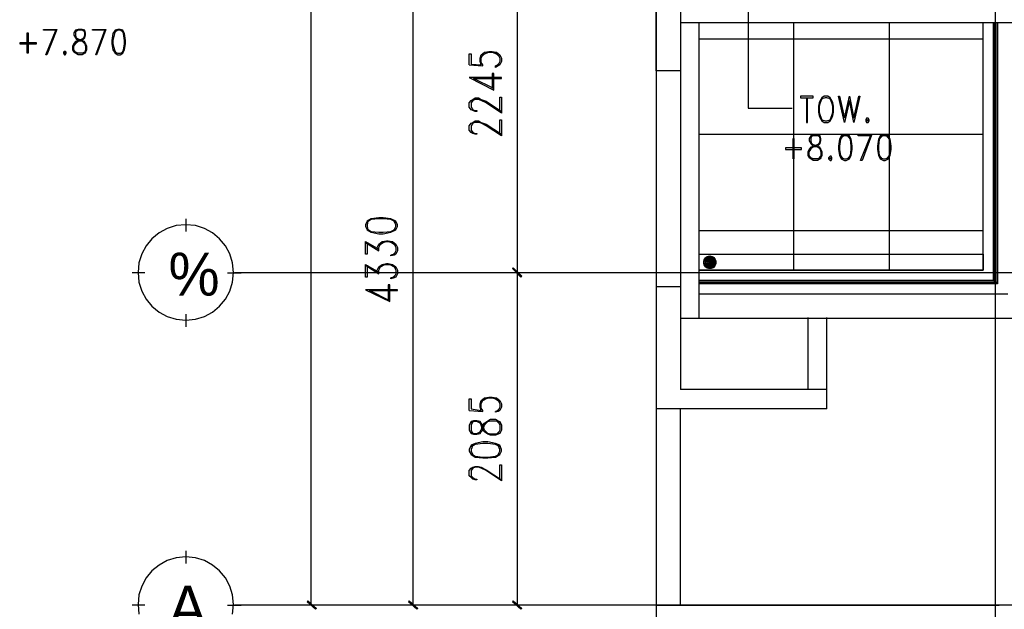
# Model space of a CAD drawing. Header units: millimetres. Extents: x 0 to 420, y 0 to 297.
# Tile 84 of 95: x 242 to 292, y 101 to 131. Entities that reach past the tile are written whole.
import ezdxf

# ---------------------------------------------------------------- set-up
doc = ezdxf.new("R2010")
doc.units = ezdxf.units.MM
for name, color, linetype in [('FILL_000000', 7, 'Continuous'), ('LINE_000000', 7, 'Continuous'), ('TEXT', 7, 'Continuous')]:
    doc.layers.add(name, color=color, linetype=linetype)
doc.layers.add('FILL_FFFFFF', color=7, linetype='Continuous', true_color=0xffffff)
doc.layers.add('LINE_FFFFFF', color=7, linetype='Continuous', true_color=0xffffff)

msp = doc.modelspace()

# ---------------------------------------------------------------- hatches: boundary and pattern name
at = {"layer": 'FILL_000000'}
h = msp.add_hatch(color=7, dxfattribs=at)
h.dxf.hatch_style = 1
h.paths.add_polyline_path([(267.589, 118.068), (267.123, 118.449), (267.166, 118.491), (267.589, 118.068)])
h = msp.add_hatch(color=7, dxfattribs=at)
h.dxf.hatch_style = 1
h.paths.add_polyline_path([(267.166, 118.491), (267.123, 118.449), (267.589, 118.068), (267.166, 118.491)])
h = msp.add_hatch(color=7, dxfattribs=at)
h.dxf.hatch_style = 1
h.paths.add_polyline_path([(267.547, 118.025), (267.589, 118.068), (267.123, 118.449), (267.547, 118.025)])
h = msp.add_hatch(color=7, dxfattribs=at)
h.dxf.hatch_style = 1
h.paths.add_polyline_path([(267.123, 118.449), (267.589, 118.068), (267.547, 118.025), (267.123, 118.449)])
h = msp.add_hatch(color=7, dxfattribs=at)
h.dxf.hatch_style = 1
h.paths.add_polyline_path([(256.879, 101.812), (256.836, 101.769), (257.302, 101.431), (256.879, 101.812)])
h = msp.add_hatch(color=7, dxfattribs=at)
h.dxf.hatch_style = 1
h.paths.add_polyline_path([(256.836, 101.769), (257.302, 101.431), (257.26, 101.388), (256.836, 101.769)])
h = msp.add_hatch(color=7, dxfattribs=at)
h.dxf.hatch_style = 1
h.paths.add_polyline_path([(261.959, 101.812), (261.916, 101.769), (262.382, 101.431), (261.959, 101.812)])
h = msp.add_hatch(color=7, dxfattribs=at)
h.dxf.hatch_style = 1
h.paths.add_polyline_path([(261.916, 101.769), (262.382, 101.431), (262.34, 101.388), (261.916, 101.769)])
h = msp.add_hatch(color=7, dxfattribs=at)
h.dxf.hatch_style = 1
h.paths.add_polyline_path([(267.166, 101.812), (267.123, 101.769), (267.589, 101.431), (267.166, 101.812)])
h = msp.add_hatch(color=7, dxfattribs=at)
h.dxf.hatch_style = 1
h.paths.add_polyline_path([(267.123, 101.769), (267.589, 101.431), (267.547, 101.388), (267.123, 101.769)])
at = {"layer": 'FILL_FFFFFF'}
h = msp.add_hatch(color=7, dxfattribs=at)
h.dxf.hatch_style = 1
h.paths.add_polyline_path([(276.818, 118.999), (277.326, 118.83), (276.733, 118.914), (276.818, 118.999)])
h = msp.add_hatch(color=7, dxfattribs=at)
h.dxf.hatch_style = 1
h.paths.add_polyline_path([(277.326, 118.83), (276.733, 118.914), (277.326, 118.745), (277.326, 118.83)])
h = msp.add_hatch(color=7, dxfattribs=at)
h.dxf.hatch_style = 1
h.paths.add_polyline_path([(276.733, 118.914), (277.326, 118.745), (276.733, 118.83), (276.733, 118.914)])
h = msp.add_hatch(color=7, dxfattribs=at)
h.dxf.hatch_style = 1
h.paths.add_polyline_path([(276.86, 119.041), (277.283, 118.914), (276.818, 118.999), (276.86, 119.041)])
h = msp.add_hatch(color=7, dxfattribs=at)
h.dxf.hatch_style = 1
h.paths.add_polyline_path([(277.283, 118.914), (276.818, 118.999), (277.326, 118.83), (277.283, 118.914)])
h = msp.add_hatch(color=7, dxfattribs=at)
h.dxf.hatch_style = 1
h.paths.add_polyline_path([(277.241, 118.999), (276.86, 119.041), (277.283, 118.914), (277.241, 118.999)])
h = msp.add_hatch(color=7, dxfattribs=at)
h.dxf.hatch_style = 1
h.paths.add_polyline_path([(276.733, 118.83), (277.326, 118.703), (276.691, 118.745), (276.733, 118.83)])
h = msp.add_hatch(color=7, dxfattribs=at)
h.dxf.hatch_style = 1
h.paths.add_polyline_path([(277.326, 118.703), (276.691, 118.745), (277.283, 118.618), (277.326, 118.703)])
h = msp.add_hatch(color=7, dxfattribs=at)
h.dxf.hatch_style = 1
h.paths.add_polyline_path([(276.691, 118.745), (277.283, 118.618), (276.733, 118.703), (276.691, 118.745)])
h = msp.add_hatch(color=7, dxfattribs=at)
h.dxf.hatch_style = 1
h.paths.add_polyline_path([(277.326, 118.745), (276.733, 118.83), (277.326, 118.703), (277.326, 118.745)])
h = msp.add_hatch(color=7, dxfattribs=at)
h.dxf.hatch_style = 1
h.paths.add_polyline_path([(277.283, 118.618), (276.733, 118.703), (277.241, 118.533), (277.283, 118.618)])
h = msp.add_hatch(color=7, dxfattribs=at)
h.dxf.hatch_style = 1
h.paths.add_polyline_path([(276.733, 118.703), (277.241, 118.533), (276.733, 118.618), (276.733, 118.703)])
h = msp.add_hatch(color=7, dxfattribs=at)
h.dxf.hatch_style = 1
h.paths.add_polyline_path([(277.241, 118.533), (276.733, 118.618), (277.199, 118.491), (277.241, 118.533)])
h = msp.add_hatch(color=7, dxfattribs=at)
h.dxf.hatch_style = 1
h.paths.add_polyline_path([(276.733, 118.618), (277.199, 118.491), (276.818, 118.533), (276.733, 118.618)])

# ---------------------------------------------------------------- linework, layer by layer
at = {"layer": 'LINE_000000', "lineweight": 25}
for p, q in [((274.32, 238.802), (274.32, 85.937)), ((291.296, 231.606), (291.296, 85.937)), ((257.048, 101.6), (257.048, 229.404)), ((262.128, 136.186), (262.128, 101.6)), ((267.377, 118.237), (267.377, 136.186)), ((281.22, 118.364), (281.22, 130.768)), ((286.004, 118.364), (286.004, 130.768)), ((276.479, 129.963), (290.703, 129.963)), ((245.152, 129.328), (245.322, 129.244)), ((245.618, 129.244), (245.745, 129.328)), ((266.488, 128.778), (266.319, 128.609)), ((264.964, 128.651), (265.642, 128.609)), ((274.32, 128.355), (274.32, 117.56)), ((275.548, 128.355), (275.548, 115.951)), ((276.479, 125.18), (290.703, 125.18)), ((281.982, 124.079), (282.152, 123.952)), ((282.448, 123.952), (282.575, 124.079)), ((250.783, 120.311), (250.783, 120.946)), ((276.479, 120.354), (290.703, 120.354)), ((259.757, 119.761), (260.435, 119.338)), ((261.281, 119.295), (261.112, 119.126)), ((259.757, 118.618), (260.435, 118.195)), ((248.708, 118.237), (248.073, 118.237)), ((252.857, 118.237), (253.534, 118.237)), ((333.036, 118.237), (253.196, 118.237)), ((261.281, 118.152), (261.112, 117.983)), ((273.558, 118.237), (266.742, 118.237)), ((273.558, 118.237), (266.742, 118.237)), ((267.377, 101.6), (267.377, 118.237)), ((274.32, 117.56), (274.32, 101.6)), ((274.32, 117.56), (275.548, 117.56)), ((291.253, 117.814), (291.38, 117.729)), ((276.479, 117.179), (291.931, 117.179)), ((250.783, 115.528), (250.783, 116.163)), ((275.548, 115.993), (275.548, 112.395)), ((276.479, 115.951), (275.548, 115.951)), ((281.94, 112.395), (281.94, 115.993)), ((282.871, 112.395), (282.871, 115.993)), ((266.488, 111.464), (266.319, 111.294)), ((264.964, 111.337), (265.642, 111.294)), ((282.871, 111.421), (274.32, 111.421)), ((266.488, 110.659), (266.319, 110.829)), ((266.319, 110.151), (266.488, 110.321)), ((250.783, 103.674), (250.783, 104.309)), ((248.708, 101.6), (248.073, 101.6)), ((252.857, 101.6), (253.534, 101.6)), ((346.202, 101.6), (253.196, 101.6)), ((260.731, 101.6), (256.455, 101.6)), ((265.98, 101.6), (261.535, 101.6)), ((273.558, 101.6), (266.742, 101.6)), ((275.548, 101.6), (291.507, 101.6))]:
    msp.add_line(p, q, dxfattribs=at)
at = {"layer": 'LINE_000000', "lineweight": 5}
for p, q in [((276.818, 118.872), (276.775, 118.872)), ((277.241, 118.914), (276.818, 118.914)), ((276.902, 118.957), (276.86, 118.957)), ((276.902, 118.872), (276.86, 118.872)), ((277.114, 118.999), (276.902, 118.999)), ((277.283, 118.787), (276.775, 118.787)), ((276.818, 118.745), (276.775, 118.745)), ((277.283, 118.703), (276.775, 118.703)), ((276.818, 118.66), (276.775, 118.66)), ((277.241, 118.576), (276.818, 118.576)), ((276.902, 118.745), (276.86, 118.745)), ((276.902, 118.66), (276.86, 118.66)), ((276.902, 118.533), (276.902, 118.533))]:
    msp.add_line(p, q, dxfattribs=at)
at = {"layer": 'LINE_000000', "lineweight": 25}
for points in [[(275.548, 209.042), (275.548, 128.355), (274.32, 128.355), (274.32, 209.042), (275.548, 209.042)], [(242.866, 129.244), (242.824, 129.244), (242.824, 130.26), (242.866, 130.26), (242.866, 129.244)], [(245.364, 130.429), (245.237, 130.387), (245.152, 130.26), (245.152, 130.133), (245.237, 130.006), (245.279, 129.963), (245.364, 129.879), (245.576, 129.836), (245.66, 129.752), (245.703, 129.709), (245.745, 129.582), (245.745, 129.413), (245.703, 129.286), (245.576, 129.244), (245.364, 129.244), (245.237, 129.286), (245.152, 129.413), (245.152, 129.582), (245.237, 129.709), (245.279, 129.752), (245.364, 129.836), (245.576, 129.879), (245.66, 129.963), (245.703, 130.006), (245.745, 130.133), (245.745, 130.26), (245.703, 130.387), (245.576, 130.429), (245.364, 130.429)], [(247.354, 130.429), (247.227, 130.387), (247.1, 130.217), (247.057, 129.879), (247.057, 129.709), (247.1, 129.413), (247.227, 129.244), (247.354, 129.159), (247.481, 129.159), (247.608, 129.244), (247.692, 129.413), (247.735, 129.709), (247.735, 129.879), (247.692, 130.217), (247.608, 130.387), (247.481, 130.429), (247.354, 130.429)], [(243.29, 129.709), (243.29, 129.752), (242.443, 129.752), (242.443, 129.709), (243.29, 129.709)], [(244.687, 129.328), (244.644, 129.286), (244.644, 129.244), (244.687, 129.159), (244.729, 129.159), (244.771, 129.244), (244.771, 129.286), (244.729, 129.328), (244.687, 129.328)], [(244.687, 129.286), (244.729, 129.286), (244.729, 129.244), (244.687, 129.244), (244.687, 129.286)], [(282.194, 127), (282.194, 127.085), (281.559, 127.085), (281.559, 127), (282.194, 127)], [(282.744, 127.085), (282.617, 127), (282.533, 126.873), (282.49, 126.746), (282.448, 126.577), (282.448, 126.28), (282.49, 126.111), (282.533, 125.984), (282.617, 125.857), (282.744, 125.772), (282.914, 125.772), (283.041, 125.857), (283.125, 125.984), (283.168, 126.111), (283.21, 126.28), (283.21, 126.577), (283.168, 126.746), (283.125, 126.873), (283.041, 127), (282.914, 127.085), (282.744, 127.085)], [(282.787, 127), (282.617, 126.958), (282.533, 126.746), (282.49, 126.577), (282.49, 126.28), (282.533, 126.111), (282.617, 125.899), (282.787, 125.857), (282.871, 125.857), (283.041, 125.899), (283.125, 126.111), (283.168, 126.28), (283.168, 126.577), (283.125, 126.746), (283.041, 126.958), (282.871, 127), (282.787, 127)], [(284.226, 125.772), (284.014, 126.873), (283.76, 125.772), (283.464, 127.085), (283.506, 127.085), (283.76, 125.984), (284.014, 127.085), (284.226, 125.984), (284.48, 127.085), (284.522, 127.085), (284.226, 125.772)], [(284.861, 125.984), (284.819, 125.899), (284.819, 125.857), (284.861, 125.772), (284.946, 125.772), (284.988, 125.857), (284.988, 125.899), (284.946, 125.984), (284.861, 125.984)], [(284.861, 125.899), (284.946, 125.899), (284.946, 125.857), (284.861, 125.857), (284.861, 125.899)], [(281.22, 123.952), (281.178, 123.952), (281.178, 124.968), (281.22, 124.968), (281.22, 123.952)], [(282.194, 125.137), (282.067, 125.095), (281.982, 124.968), (281.982, 124.841), (282.067, 124.714), (282.109, 124.672), (282.194, 124.587), (282.406, 124.545), (282.49, 124.502), (282.533, 124.418), (282.575, 124.291), (282.575, 124.121), (282.533, 123.994), (282.406, 123.952), (282.194, 123.952), (282.067, 123.994), (281.982, 124.121), (281.982, 124.291), (282.067, 124.418), (282.109, 124.502), (282.194, 124.545), (282.406, 124.587), (282.49, 124.672), (282.533, 124.714), (282.575, 124.841), (282.575, 124.968), (282.533, 125.095), (282.406, 125.137), (282.194, 125.137)], [(283.76, 125.137), (283.591, 125.095), (283.506, 124.926), (283.464, 124.587), (283.464, 124.418), (283.506, 124.121), (283.591, 123.952), (283.76, 123.867), (283.845, 123.867), (284.014, 123.952), (284.099, 124.121), (284.141, 124.418), (284.141, 124.587), (284.099, 124.926), (284.014, 125.095), (283.845, 125.137), (283.76, 125.137)], [(285.708, 125.137), (285.538, 125.095), (285.454, 124.926), (285.411, 124.587), (285.411, 124.418), (285.454, 124.121), (285.538, 123.952), (285.708, 123.867), (285.792, 123.867), (285.962, 123.952), (286.046, 124.121), (286.089, 124.418), (286.089, 124.587), (286.046, 124.926), (285.962, 125.095), (285.792, 125.137), (285.708, 125.137)], [(281.601, 124.418), (281.601, 124.502), (280.797, 124.502), (280.797, 124.418), (281.601, 124.418)], [(283.041, 124.079), (282.956, 123.994), (282.956, 123.952), (283.041, 123.867), (283.083, 123.867), (283.125, 123.952), (283.125, 123.994), (283.083, 124.079), (283.041, 124.079)], [(283.041, 123.994), (283.083, 123.994), (283.083, 123.952), (283.041, 123.952), (283.041, 123.994)], [(259.757, 120.565), (259.842, 120.396), (260.054, 120.269), (260.435, 120.184), (260.646, 120.184), (261.027, 120.269), (261.281, 120.396), (261.366, 120.565), (261.366, 120.65), (261.281, 120.819), (261.027, 120.946), (260.646, 120.989), (260.435, 120.989), (260.054, 120.946), (259.842, 120.819), (259.757, 120.65), (259.757, 120.565)], [(253.153, 118.258), (253.105, 118.74), (252.965, 119.189), (252.745, 119.595), (252.453, 119.949), (252.099, 120.242), (251.693, 120.462), (251.244, 120.601), (250.762, 120.65), (250.279, 120.601), (249.83, 120.462), (249.424, 120.242), (249.07, 119.949), (248.778, 119.595), (248.558, 119.189), (248.418, 118.74), (248.37, 118.258), (248.418, 117.776), (248.558, 117.327), (248.778, 116.921), (249.07, 116.567), (249.424, 116.275), (249.83, 116.054), (250.279, 115.915), (250.762, 115.866), (251.244, 115.915), (251.693, 116.054), (252.099, 116.275), (252.453, 116.567), (252.745, 116.921), (252.965, 117.327), (253.105, 117.776), (253.153, 118.258)], [(290.703, 118.364), (276.479, 118.364), (276.479, 119.168), (290.703, 119.168), (290.703, 118.364)], [(264.964, 110.363), (265.049, 110.194), (265.176, 110.151), (265.345, 110.151), (265.515, 110.194), (265.557, 110.278), (265.642, 110.363), (265.726, 110.617), (265.811, 110.702), (265.896, 110.786), (266.023, 110.829), (266.277, 110.829), (266.404, 110.786), (266.488, 110.617), (266.488, 110.363), (266.404, 110.194), (266.277, 110.151), (266.023, 110.151), (265.896, 110.194), (265.811, 110.278), (265.726, 110.363), (265.642, 110.617), (265.557, 110.702), (265.515, 110.786), (265.345, 110.829), (265.176, 110.829), (265.049, 110.786), (264.964, 110.617), (264.964, 110.363)], [(264.964, 109.305), (265.049, 109.135), (265.261, 109.008), (265.642, 108.966), (265.896, 108.966), (266.277, 109.008), (266.488, 109.135), (266.573, 109.305), (266.573, 109.389), (266.488, 109.601), (266.277, 109.686), (265.896, 109.77), (265.642, 109.77), (265.261, 109.686), (265.049, 109.601), (264.964, 109.389), (264.964, 109.305)]]:
    msp.add_lwpolyline(points, close=True, dxfattribs=at)
for points in [[(275.548, 130.768), (323.3, 130.768), (323.3, 167.09)], [(278.934, 133.435), (278.934, 126.492), (281.136, 126.492)], [(276.479, 118.364), (290.703, 118.364), (290.703, 130.768)], [(291.253, 130.768), (291.253, 117.814), (276.479, 117.814)], [(291.211, 130.768), (291.211, 117.856), (276.479, 117.856)], [(291.38, 130.768), (291.38, 117.729), (276.479, 117.729)], [(291.423, 130.768), (291.423, 117.687), (276.479, 117.687)], [(293.116, 130.768), (293.116, 115.951), (276.479, 115.951), (276.479, 130.768)], [(244.263, 130.387), (243.628, 130.387), (243.628, 130.429), (244.306, 130.429), (243.798, 129.159), (243.755, 129.159), (244.263, 130.429)], [(245.279, 130.387), (245.237, 130.26), (245.237, 130.133), (245.279, 130.006), (245.364, 129.963), (245.576, 129.879), (245.66, 129.836), (245.745, 129.709), (245.787, 129.582), (245.787, 129.413), (245.745, 129.286), (245.703, 129.244), (245.576, 129.159), (245.364, 129.159), (245.237, 129.244), (245.152, 129.286), (245.11, 129.413), (245.11, 129.582), (245.152, 129.709), (245.279, 129.836), (245.364, 129.879), (245.576, 129.963), (245.66, 130.006), (245.703, 130.133), (245.703, 130.26), (245.66, 130.387)], [(245.703, 130.302), (245.576, 130.387), (245.364, 130.387), (245.237, 130.302)], [(246.719, 130.387), (246.084, 130.387), (246.084, 130.429), (246.761, 130.429), (246.295, 129.159), (246.253, 129.159), (246.719, 130.429)], [(247.269, 130.387), (247.184, 130.217), (247.1, 129.879), (247.1, 129.709), (247.184, 129.413), (247.269, 129.244)], [(247.608, 130.302), (247.481, 130.387), (247.354, 130.387), (247.227, 130.302)], [(247.565, 129.244), (247.65, 129.413), (247.692, 129.709), (247.692, 129.879), (247.65, 130.217), (247.565, 130.387)], [(247.227, 129.286), (247.354, 129.244), (247.481, 129.244), (247.608, 129.286)], [(264.964, 128.651), (264.964, 129.201), (265.049, 129.201), (265.049, 128.693), (265.557, 128.651), (265.515, 128.82), (265.515, 128.99), (265.557, 129.159), (265.726, 129.286), (265.938, 129.328), (266.107, 129.328), (266.319, 129.286), (266.488, 129.159), (266.573, 128.99), (266.573, 128.82), (266.488, 128.651), (266.404, 128.609), (266.277, 128.524), (266.277, 128.609)], [(265.642, 128.609), (265.642, 128.651), (265.557, 128.778), (265.557, 128.99), (265.642, 129.159), (265.896, 129.286)], [(265.557, 129.032), (265.726, 129.201), (265.938, 129.286), (266.107, 129.286), (266.319, 129.201), (266.488, 129.032)], [(266.192, 129.286), (266.404, 129.159), (266.488, 128.99), (266.488, 128.82), (266.404, 128.651), (266.277, 128.609)], [(266.192, 127.466), (265.176, 127.974), (266.573, 127.974), (266.573, 128.016), (264.964, 128.016), (266.192, 127.381), (266.192, 128.228), (266.107, 128.228), (266.107, 127.466)], [(266.488, 126.323), (266.488, 127.042), (266.573, 127.042), (266.573, 126.238), (265.811, 126.746), (265.557, 126.873), (265.43, 126.915), (265.261, 126.915), (265.134, 126.873), (265.049, 126.746), (265.049, 126.534), (265.134, 126.407), (265.261, 126.365), (265.345, 126.365), (265.345, 126.323), (265.261, 126.323), (265.134, 126.365), (265.049, 126.407), (264.964, 126.534), (264.964, 126.746), (265.049, 126.873), (265.134, 126.915), (265.261, 127), (265.43, 127), (265.557, 126.915), (265.811, 126.831), (266.573, 126.323)], [(281.855, 127), (281.855, 125.772), (281.898, 125.772), (281.898, 127)], [(266.488, 125.18), (266.488, 125.899), (266.573, 125.899), (266.573, 125.095), (265.811, 125.603), (265.557, 125.73), (265.43, 125.772), (265.261, 125.772), (265.134, 125.73), (265.049, 125.603), (265.049, 125.391), (265.134, 125.264), (265.261, 125.222), (265.345, 125.222), (265.345, 125.18), (265.261, 125.18), (265.134, 125.222), (265.049, 125.264), (264.964, 125.391), (264.964, 125.603), (265.049, 125.73), (265.134, 125.772), (265.261, 125.857), (265.43, 125.857), (265.557, 125.772), (265.811, 125.688), (266.573, 125.18)], [(282.109, 125.095), (282.067, 124.968), (282.067, 124.841), (282.109, 124.714), (282.194, 124.672), (282.406, 124.587), (282.49, 124.545), (282.575, 124.418), (282.617, 124.291), (282.617, 124.121), (282.575, 123.994), (282.533, 123.952), (282.406, 123.867), (282.194, 123.867), (282.067, 123.952), (281.982, 123.994), (281.94, 124.121), (281.94, 124.291), (281.982, 124.418), (282.109, 124.545), (282.194, 124.587), (282.406, 124.672), (282.49, 124.714), (282.533, 124.841), (282.533, 124.968), (282.49, 125.095)], [(282.533, 125.053), (282.406, 125.095), (282.194, 125.095), (282.067, 125.053)], [(283.676, 125.095), (283.549, 124.926), (283.506, 124.587), (283.506, 124.418), (283.549, 124.121), (283.676, 123.952)], [(284.014, 125.053), (283.845, 125.095), (283.76, 125.095), (283.591, 125.053)], [(283.93, 123.952), (284.057, 124.121), (284.099, 124.418), (284.099, 124.587), (284.057, 124.926), (283.93, 125.095)], [(285.073, 125.095), (284.438, 125.095), (284.438, 125.137), (285.115, 125.137), (284.649, 123.867), (284.565, 123.867), (285.073, 125.137)], [(285.623, 125.095), (285.496, 124.926), (285.454, 124.587), (285.454, 124.418), (285.496, 124.121), (285.623, 123.952)], [(285.962, 125.053), (285.792, 125.095), (285.708, 125.095), (285.538, 125.053)], [(285.877, 123.952), (286.004, 124.121), (286.046, 124.418), (286.046, 124.587), (286.004, 124.926), (285.877, 125.095)], [(283.591, 123.994), (283.76, 123.952), (283.845, 123.952), (284.014, 123.994)], [(285.538, 123.994), (285.708, 123.952), (285.792, 123.952), (285.962, 123.994)], [(261.281, 120.777), (261.027, 120.904), (260.646, 120.946), (260.435, 120.946), (260.054, 120.904), (259.842, 120.777)], [(259.884, 120.819), (259.842, 120.65), (259.842, 120.565), (259.884, 120.396)], [(259.842, 120.438), (260.054, 120.311), (260.435, 120.269), (260.646, 120.269), (261.027, 120.311), (261.281, 120.438)], [(261.197, 120.396), (261.281, 120.565), (261.281, 120.65), (261.197, 120.819)], [(260.35, 119.422), (260.35, 119.507), (260.435, 119.676), (260.604, 119.803), (260.816, 119.846), (260.9, 119.846), (261.112, 119.803), (261.281, 119.676), (261.366, 119.507), (261.366, 119.338), (261.281, 119.168), (261.197, 119.126), (261.027, 119.084), (261.027, 119.126)], [(259.842, 119.761), (259.842, 119.168), (259.757, 119.168), (259.757, 119.803), (260.435, 119.422)], [(260.435, 119.338), (260.435, 119.507), (260.519, 119.676), (260.731, 119.803)], [(260.435, 119.592), (260.604, 119.761), (260.816, 119.803), (260.9, 119.803), (261.112, 119.761), (261.281, 119.592)], [(260.985, 119.803), (261.197, 119.676), (261.281, 119.507), (261.281, 119.338), (261.197, 119.168), (261.027, 119.126)], [(259.842, 118.618), (259.842, 118.025), (259.757, 118.025), (259.757, 118.66), (260.435, 118.279)], [(260.35, 118.279), (260.35, 118.364), (260.435, 118.533), (260.604, 118.66), (260.816, 118.703), (260.9, 118.703), (261.112, 118.66), (261.281, 118.533), (261.366, 118.364), (261.366, 118.195), (261.281, 118.025), (261.197, 117.983), (261.027, 117.941), (261.027, 117.983)], [(260.435, 118.195), (260.435, 118.364), (260.519, 118.533), (260.731, 118.66)], [(260.435, 118.449), (260.604, 118.618), (260.816, 118.66), (260.9, 118.66), (261.112, 118.618), (261.281, 118.449)], [(260.985, 118.66), (261.197, 118.533), (261.281, 118.364), (261.281, 118.195), (261.197, 118.025), (261.027, 117.983)], [(260.985, 116.84), (259.969, 117.348), (261.366, 117.348), (261.366, 117.39), (259.757, 117.39), (260.985, 116.798), (260.985, 117.644), (260.9, 117.644), (260.9, 116.84)], [(264.964, 111.337), (264.964, 111.929), (265.049, 111.929), (265.049, 111.421), (265.557, 111.337), (265.515, 111.506), (265.515, 111.675), (265.557, 111.845), (265.726, 111.972), (265.938, 112.014), (266.107, 112.014), (266.319, 111.972), (266.488, 111.845), (266.573, 111.675), (266.573, 111.506), (266.488, 111.337), (266.404, 111.294), (266.277, 111.252), (266.277, 111.294)], [(265.642, 111.294), (265.642, 111.337), (265.557, 111.464), (265.557, 111.675), (265.642, 111.845), (265.896, 111.972)], [(265.557, 111.76), (265.726, 111.929), (265.938, 111.972), (266.107, 111.972), (266.319, 111.929), (266.488, 111.76)], [(266.192, 111.972), (266.404, 111.845), (266.488, 111.675), (266.488, 111.506), (266.404, 111.337), (266.277, 111.294)], [(282.871, 111.421), (282.871, 112.395), (275.548, 112.395)], [(274.32, 101.6), (275.548, 101.6), (275.548, 111.421)], [(265.049, 110.278), (265.176, 110.194), (265.345, 110.194), (265.515, 110.278), (265.557, 110.363), (265.642, 110.617), (265.726, 110.702), (265.896, 110.829), (266.023, 110.913), (266.277, 110.913), (266.404, 110.829), (266.488, 110.786), (266.573, 110.617), (266.573, 110.363), (266.488, 110.194), (266.404, 110.151), (266.277, 110.109), (266.023, 110.109), (265.896, 110.151), (265.726, 110.278), (265.642, 110.363), (265.557, 110.617), (265.515, 110.702), (265.345, 110.786), (265.176, 110.786), (265.049, 110.702)], [(265.134, 110.786), (265.049, 110.617), (265.049, 110.363), (265.134, 110.194)], [(266.488, 109.516), (266.277, 109.643), (265.896, 109.686), (265.642, 109.686), (265.261, 109.643), (265.049, 109.516)], [(265.134, 109.601), (265.049, 109.389), (265.049, 109.305), (265.134, 109.135)], [(266.404, 109.135), (266.488, 109.305), (266.488, 109.389), (266.404, 109.601)], [(265.049, 109.178), (265.261, 109.051), (265.642, 109.008), (265.896, 109.008), (266.277, 109.051), (266.488, 109.178)], [(266.488, 107.865), (266.488, 108.627), (266.573, 108.627), (266.573, 107.823), (265.811, 108.331), (265.557, 108.458), (265.43, 108.5), (265.261, 108.5), (265.134, 108.458), (265.049, 108.331), (265.049, 108.077), (265.134, 107.992), (265.261, 107.908), (265.345, 107.908), (265.345, 107.865), (265.261, 107.865), (265.134, 107.908), (265.049, 107.992), (264.964, 108.077), (264.964, 108.331), (265.049, 108.458), (265.134, 108.5), (265.261, 108.543), (265.43, 108.543), (265.557, 108.5), (265.811, 108.373), (266.573, 107.865)], [(253.105, 101.139), (253.153, 101.621), (253.153, 101.621), (253.105, 102.103), (252.965, 102.552), (252.745, 102.958), (252.453, 103.312), (252.099, 103.605), (251.693, 103.825), (251.244, 103.964), (250.762, 104.013), (250.279, 103.964), (249.83, 103.825), (249.424, 103.605), (249.07, 103.312), (248.778, 102.958), (248.558, 102.552), (248.418, 102.103), (248.37, 101.621), (248.418, 101.139)]]:
    msp.add_lwpolyline(points, dxfattribs=at)
at = {"layer": 'LINE_000000', "lineweight": 5}
for points in [[(277.326, 118.766), (277.319, 118.83), (277.301, 118.89), (277.271, 118.944), (277.233, 118.991), (277.186, 119.029), (277.132, 119.059), (277.072, 119.077), (277.008, 119.084), (276.944, 119.077), (276.885, 119.059), (276.831, 119.029), (276.784, 118.991), (276.745, 118.944), (276.716, 118.89), (276.697, 118.83), (276.691, 118.766), (276.697, 118.702), (276.716, 118.643), (276.745, 118.589), (276.784, 118.542), (276.831, 118.503), (276.885, 118.474), (276.944, 118.455), (277.008, 118.449), (277.072, 118.455), (277.132, 118.474), (277.186, 118.503), (277.233, 118.542), (277.271, 118.589), (277.301, 118.643), (277.319, 118.702), (277.326, 118.766)], [(277.283, 118.766), (277.278, 118.822), (277.262, 118.873), (277.236, 118.92), (277.203, 118.961), (277.162, 118.994), (277.115, 119.02), (277.064, 119.036), (277.008, 119.041), (276.953, 119.036), (276.901, 119.02), (276.854, 118.994), (276.814, 118.961), (276.78, 118.92), (276.755, 118.873), (276.739, 118.822), (276.733, 118.766), (276.739, 118.711), (276.755, 118.659), (276.78, 118.612), (276.814, 118.572), (276.854, 118.538), (276.901, 118.513), (276.953, 118.497), (277.008, 118.491), (277.064, 118.497), (277.115, 118.513), (277.162, 118.538), (277.203, 118.572), (277.236, 118.612), (277.262, 118.659), (277.278, 118.711), (277.283, 118.766)]]:
    msp.add_lwpolyline(points, close=True, dxfattribs=at)
for points in [[(277.199, 118.957), (277.156, 118.957), (277.072, 118.957), (276.987, 118.957), (276.945, 118.957)], [(277.283, 118.872), (277.241, 118.872), (277.156, 118.872), (277.072, 118.872), (276.987, 118.872), (276.945, 118.872)], [(277.283, 118.745), (277.241, 118.745), (277.156, 118.745), (277.072, 118.745), (276.987, 118.745), (276.945, 118.745)], [(277.241, 118.66), (277.156, 118.66), (277.072, 118.66), (276.987, 118.66), (276.945, 118.66)], [(277.156, 118.533), (277.072, 118.533), (276.987, 118.533), (276.945, 118.533)]]:
    msp.add_lwpolyline(points, dxfattribs=at)
at = {"layer": 'LINE_000000', "lineweight": 0}
for points in [[(267.589, 118.068), (267.123, 118.449), (267.166, 118.491), (267.589, 118.068)], [(267.166, 118.491), (267.123, 118.449), (267.589, 118.068), (267.166, 118.491)], [(267.547, 118.025), (267.589, 118.068), (267.123, 118.449), (267.547, 118.025)], [(267.123, 118.449), (267.589, 118.068), (267.547, 118.025), (267.123, 118.449)], [(256.879, 101.812), (256.836, 101.769), (257.302, 101.431), (256.879, 101.812)], [(256.836, 101.769), (257.302, 101.431), (257.26, 101.388), (256.836, 101.769)], [(261.959, 101.812), (261.916, 101.769), (262.382, 101.431), (261.959, 101.812)], [(261.916, 101.769), (262.382, 101.431), (262.34, 101.388), (261.916, 101.769)], [(267.166, 101.812), (267.123, 101.769), (267.589, 101.431), (267.166, 101.812)], [(267.123, 101.769), (267.589, 101.431), (267.547, 101.388), (267.123, 101.769)]]:
    msp.add_lwpolyline(points, close=True, dxfattribs=at)
at = {"layer": 'LINE_FFFFFF', "lineweight": 0}
for points in [[(276.818, 118.999), (277.326, 118.83), (276.733, 118.914), (276.818, 118.999)], [(277.326, 118.83), (276.733, 118.914), (277.326, 118.745), (277.326, 118.83)], [(276.733, 118.914), (277.326, 118.745), (276.733, 118.83), (276.733, 118.914)], [(276.86, 119.041), (277.283, 118.914), (276.818, 118.999), (276.86, 119.041)], [(277.283, 118.914), (276.818, 118.999), (277.326, 118.83), (277.283, 118.914)], [(277.241, 118.999), (276.86, 119.041), (277.283, 118.914), (277.241, 118.999)], [(276.733, 118.83), (277.326, 118.703), (276.691, 118.745), (276.733, 118.83)], [(277.326, 118.703), (276.691, 118.745), (277.283, 118.618), (277.326, 118.703)], [(276.691, 118.745), (277.283, 118.618), (276.733, 118.703), (276.691, 118.745)], [(277.326, 118.745), (276.733, 118.83), (277.326, 118.703), (277.326, 118.745)], [(277.283, 118.618), (276.733, 118.703), (277.241, 118.533), (277.283, 118.618)], [(276.733, 118.703), (277.241, 118.533), (276.733, 118.618), (276.733, 118.703)], [(277.241, 118.533), (276.733, 118.618), (277.199, 118.491), (277.241, 118.533)], [(276.733, 118.618), (277.199, 118.491), (276.818, 118.533), (276.733, 118.618)]]:
    msp.add_lwpolyline(points, close=True, dxfattribs=at)
for points in [[(276.902, 119.041), (277.241, 118.999), (276.945, 119.084), (277.199, 119.041), (277.029, 119.084)], [(276.945, 118.449), (277.029, 118.449), (276.86, 118.491), (277.114, 118.449), (276.818, 118.533), (277.156, 118.491)]]:
    msp.add_lwpolyline(points, dxfattribs=at)

# ---------------------------------------------------------------- texts
at = {"layer": 'TEXT'}
for s, p in [('%', (249.894, 117.094)), ('A', (249.894, 100.415))]:
    msp.add_text(s, height=2.156, dxfattribs=at).set_placement(p)

doc.saveas('drawing.dxf')
